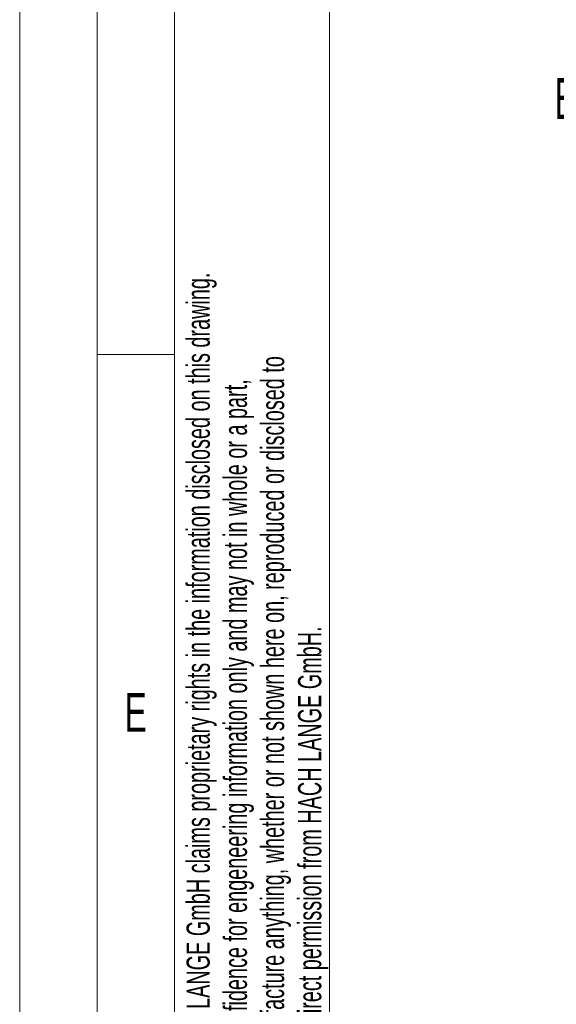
# Model space of a CAD drawing. Header units: millimetres. Extents: x 0 to 1680, y 0 to 1188.
# Tile 10 of 40: x 0 to 139, y 796 to 1050. Entities that reach past the tile are written whole.
import ezdxf

# ---------------------------------------------------------------- set-up
doc = ezdxf.new("R2010")
doc.units = ezdxf.units.MM
doc.header["$LTSCALE"] = 4
doc.layers.add('FORMAT', color=7, linetype='Continuous')
doc.styles.add('SLDTEXTSTYLE0', font='TXT', dxfattribs={"width": 0.605})
doc.styles.add('SLDTEXTSTYLE1', font='TXT', dxfattribs={"width": 0.638186})

# ---------------------------------------------------------------- blocks, each defined once
blk = doc.blocks.new('SW_NOTE_9')
at = {"color": 0, "linetype": 'Continuous', "lineweight": 0, "char_height": 6, "attachment_point": 1, "rotation": 90, "style": 'SLDTEXTSTYLE1'}
for s, insert in [('NOTICE - HACH LANGE GmbH claims proprietary rights in the information disclosed on this drawing.', (-7.73, 0)), ('be used to manufacture anything, whether or not shown here on, reproduced or disclosed to', (11.47, 0)), ('It is issued in confidence for engeneering information only and may not in whole or a part,', (1.87, 0)), ('anyone without direct permission from HACH LANGE GmbH.', (21.07, 0))]:
    blk.add_mtext(s, dxfattribs=dict(at, insert=insert))
blk = doc.blocks.new('SW_NOTE_21')
at = {"layer": 'FORMAT', "color": 0, "attachment_point": 3, "style": 'SLDTEXTSTYLE0'}
for s, insert, char_height in [('SC4200c,', (-0.79, 19.78), 10.583), ('BACK ENCLOSURE', (-0.2, 5.67), 10.5833)]:
    blk.add_mtext(s, dxfattribs=dict(at, insert=insert, char_height=char_height))

msp = doc.modelspace()

# ---------------------------------------------------------------- linework, layer by layer
at = {"color": 7, "linetype": 'Continuous', "lineweight": 18}
for p, q in [((0, 1188), (0, 0)), ((20, 1168), (20, 20)), ((40, 1148), (40, 963.33)), ((80, 1148), (80, 40)), ((40, 963.33), (20, 963.33)), ((40, 963.33), (40, 778.67))]:
    msp.add_line(p, q, dxfattribs=at)

# ---------------------------------------------------------------- block references
at = {"color": 7, "linetype": 'Continuous', "lineweight": 0}
msp.add_blockref('SW_NOTE_9', (50.83, 754.58), dxfattribs=at)
at = {"layer": 'FORMAT'}
msp.add_blockref('SW_NOTE_21', (217.35, 1029.05), dxfattribs=at)

# ---------------------------------------------------------------- texts
at = {"color": 7, "linetype": 'Continuous', "lineweight": 0, "insert": (29.95, 875.94), "char_height": 10, "attachment_point": 2, "style": 'SLDTEXTSTYLE1'}
msp.add_mtext('E', dxfattribs=at)

doc.saveas('drawing.dxf')
